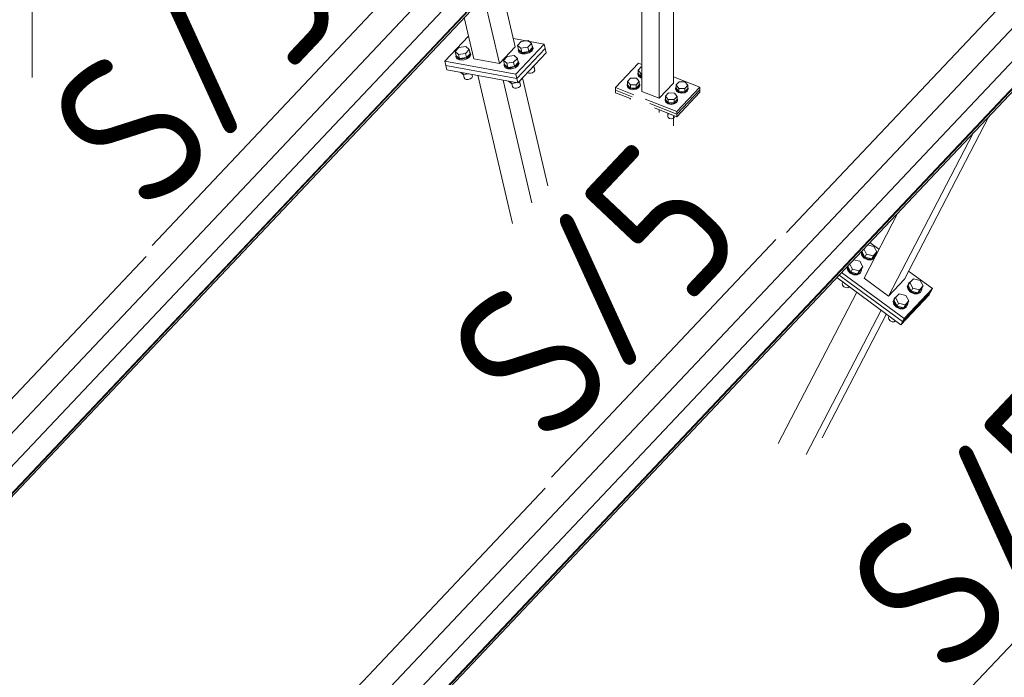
# Model space of a CAD drawing. Header units: millimetres. Extents: x -681 to 506, y -45 to 794.
# Tile 137 of 256: x -241 to -209, y 565 to 586. Entities that reach past the tile are written whole.
import ezdxf

# ---------------------------------------------------------------- set-up
doc = ezdxf.new("R2010")
doc.units = ezdxf.units.MM
doc.header["$LTSCALE"] = 0.6
doc.linetypes.add('XKITLINE00', pattern=[0])
for name, color, linetype, lineweight in [('Bolt', 7, 'Continuous', 0), ('Part', 2, 'Continuous', 0), ('PartMark', 3, 'Continuous', 0)]:
    doc.layers.add(name, color=color, linetype=linetype, lineweight=lineweight)
doc.styles.add('ISOCPEUR', font='ISOCPEUR.TTF')

msp = doc.modelspace()

# ---------------------------------------------------------------- linework, layer by layer
at = {"layer": 'Bolt', "color": 3, "linetype": 'XKITLINE00', "lineweight": 0}
for p, q in [((-227.169, 585.057), (-227.05, 585.184)), ((-227.05, 585.184), (-226.823, 585.217)), ((-226.823, 585.217), (-226.716, 585.123)), ((-225.135, 585.257), (-225.015, 585.384)), ((-225.103, 585.12), (-225.135, 585.257)), ((-225.028, 585.163), (-225.135, 585.257)), ((-224.802, 585.196), (-225.028, 585.163)), ((-225.015, 585.384), (-224.788, 585.417)), ((-224.682, 585.323), (-224.802, 585.196)), ((-224.77, 585.059), (-224.802, 585.196)), ((-224.788, 585.417), (-224.682, 585.323)), ((-224.77, 585.059), (-224.65, 585.186)), ((-224.65, 585.186), (-224.682, 585.323)), ((-224.636, 585.188), (-224.673, 585.116)), ((-224.665, 585.251), (-224.636, 585.188)), ((-224.628, 585.151), (-224.636, 585.188)), ((-227.137, 584.92), (-227.169, 585.057)), ((-227.063, 584.963), (-227.169, 585.057)), ((-227.151, 584.918), (-227.141, 584.937)), ((-227.122, 584.855), (-227.151, 584.918)), ((-227.142, 584.881), (-227.151, 584.918)), ((-227.114, 584.819), (-227.142, 584.881)), ((-227.031, 584.826), (-227.137, 584.92)), ((-227.038, 584.818), (-227.122, 584.855)), ((-226.836, 584.996), (-227.063, 584.963)), ((-227.031, 584.826), (-227.063, 584.963)), ((-227.031, 584.826), (-226.804, 584.859)), ((-226.798, 584.853), (-226.919, 584.818)), ((-226.716, 585.123), (-226.836, 584.996)), ((-226.804, 584.859), (-226.836, 584.996)), ((-226.804, 584.859), (-226.684, 584.986)), ((-226.707, 584.915), (-226.798, 584.853)), ((-226.789, 584.817), (-226.699, 584.879)), ((-226.684, 584.986), (-226.716, 585.123)), ((-226.671, 584.988), (-226.707, 584.915)), ((-226.699, 585.05), (-226.671, 584.988)), ((-226.699, 584.879), (-226.663, 584.951)), ((-226.663, 584.951), (-226.671, 584.988)), ((-225.596, 584.768), (-225.476, 584.895)), ((-225.476, 584.895), (-225.25, 584.928)), ((-225.25, 584.928), (-225.143, 584.834)), ((-225.116, 585.118), (-225.107, 585.137)), ((-225.088, 585.055), (-225.116, 585.118)), ((-225.107, 585.081), (-225.116, 585.118)), ((-225.079, 585.019), (-225.107, 585.081)), ((-224.996, 585.026), (-225.103, 585.12)), ((-225.003, 585.019), (-225.088, 585.055)), ((-225.079, 585.019), (-224.994, 584.982)), ((-224.996, 585.026), (-225.028, 585.163)), ((-224.884, 585.018), (-225.003, 585.019)), ((-224.996, 585.026), (-224.77, 585.059)), ((-224.994, 584.982), (-224.876, 584.981)), ((-224.763, 585.053), (-224.884, 585.018)), ((-224.876, 584.981), (-224.755, 585.017)), ((-224.673, 585.116), (-224.763, 585.053)), ((-224.755, 585.017), (-224.664, 585.079)), ((-224.664, 585.079), (-224.628, 585.151)), ((-227.114, 584.819), (-227.029, 584.782)), ((-226.919, 584.818), (-227.038, 584.818)), ((-227.029, 584.782), (-226.91, 584.781)), ((-226.91, 584.781), (-226.789, 584.817)), ((-225.564, 584.631), (-225.596, 584.768)), ((-225.489, 584.674), (-225.596, 584.768)), ((-225.577, 584.63), (-225.568, 584.648)), ((-225.549, 584.567), (-225.577, 584.63)), ((-225.569, 584.593), (-225.577, 584.63)), ((-225.54, 584.53), (-225.569, 584.593)), ((-225.457, 584.537), (-225.564, 584.631)), ((-225.464, 584.53), (-225.549, 584.567)), ((-225.54, 584.53), (-225.456, 584.494)), ((-225.263, 584.707), (-225.489, 584.674)), ((-225.457, 584.537), (-225.489, 584.674)), ((-225.345, 584.529), (-225.464, 584.53)), ((-225.457, 584.537), (-225.231, 584.57)), ((-225.224, 584.565), (-225.345, 584.529)), ((-225.337, 584.493), (-225.216, 584.528)), ((-225.143, 584.834), (-225.263, 584.707)), ((-225.231, 584.57), (-225.263, 584.707)), ((-225.231, 584.57), (-225.111, 584.697)), ((-225.134, 584.627), (-225.224, 584.565)), ((-225.216, 584.528), (-225.125, 584.591)), ((-225.111, 584.697), (-225.143, 584.834)), ((-225.098, 584.699), (-225.134, 584.627)), ((-225.126, 584.762), (-225.098, 584.699)), ((-225.125, 584.591), (-225.089, 584.663)), ((-225.089, 584.663), (-225.098, 584.699)), ((-224.658, 584.537), (-224.648, 584.539)), ((-224.648, 584.539), (-224.649, 584.546)), ((-224.648, 584.539), (-224.528, 584.666)), ((-224.575, 584.442), (-224.607, 584.582)), ((-224.528, 584.666), (-224.53, 584.673)), ((-221.208, 584.449), (-221.108, 584.554)), ((-221.108, 584.554), (-221.087, 584.554)), ((-227, 584.385), (-226.909, 584.306)), ((-226.909, 584.306), (-226.924, 584.372)), ((-226.909, 584.306), (-226.716, 584.334)), ((-226.871, 584.204), (-226.895, 584.308)), ((-226.629, 584.202), (-226.609, 584.242)), ((-226.609, 584.242), (-226.627, 584.317)), ((-225.456, 584.494), (-225.337, 584.493)), ((-224.817, 584.368), (-224.774, 584.349)), ((-224.774, 584.349), (-224.71, 584.349)), ((-224.71, 584.349), (-224.644, 584.368)), ((-224.644, 584.368), (-224.594, 584.402)), ((-224.594, 584.402), (-224.575, 584.442)), ((-221.221, 584.342), (-221.208, 584.371)), ((-221.196, 584.276), (-221.221, 584.342)), ((-221.221, 584.317), (-221.221, 584.342)), ((-221.221, 584.317), (-221.196, 584.25)), ((-221.208, 584.342), (-221.208, 584.449)), ((-221.116, 584.34), (-221.208, 584.449)), ((-221.116, 584.234), (-221.208, 584.342)), ((-221.122, 584.227), (-221.196, 584.276)), ((-221.196, 584.25), (-221.122, 584.201)), ((-221.087, 584.22), (-221.122, 584.227)), ((-221.116, 584.234), (-221.116, 584.34)), ((-221.087, 584.34), (-221.116, 584.34)), ((-221.087, 584.233), (-221.116, 584.234)), ((-226.855, 584.169), (-226.871, 584.204)), ((-226.855, 584.169), (-226.809, 584.149)), ((-226.809, 584.149), (-226.744, 584.149)), ((-226.744, 584.149), (-226.678, 584.168)), ((-226.678, 584.168), (-226.629, 584.202)), ((-225.426, 584.097), (-225.335, 584.017)), ((-225.335, 584.017), (-225.351, 584.083)), ((-225.335, 584.017), (-225.143, 584.045)), ((-225.297, 583.915), (-225.322, 584.019)), ((-225.282, 583.881), (-225.297, 583.915)), ((-225.119, 584.049), (-225.109, 584.05)), ((-225.109, 584.05), (-225.111, 584.057)), ((-225.109, 584.05), (-224.989, 584.177)), ((-225.105, 583.88), (-225.055, 583.914)), ((-225.036, 583.953), (-225.068, 584.093)), ((-225.055, 583.914), (-225.036, 583.953)), ((-224.989, 584.177), (-224.991, 584.184)), ((-221.567, 583.976), (-221.554, 584.005)), ((-221.542, 583.91), (-221.567, 583.976)), ((-221.567, 583.951), (-221.567, 583.976)), ((-221.567, 583.951), (-221.542, 583.884)), ((-221.554, 584.082), (-221.454, 584.188)), ((-221.554, 583.976), (-221.554, 584.082)), ((-221.461, 583.974), (-221.554, 584.082)), ((-221.554, 583.976), (-221.461, 583.867)), ((-221.468, 583.86), (-221.542, 583.91)), ((-221.461, 583.867), (-221.461, 583.974)), ((-221.269, 583.971), (-221.461, 583.974)), ((-221.454, 584.188), (-221.262, 584.185)), ((-221.169, 584.077), (-221.269, 583.971)), ((-221.269, 583.865), (-221.269, 583.971)), ((-221.269, 583.865), (-221.169, 583.97)), ((-221.186, 583.905), (-221.263, 583.857)), ((-221.262, 584.185), (-221.169, 584.077)), ((-221.156, 583.97), (-221.186, 583.905)), ((-221.186, 583.879), (-221.156, 583.945)), ((-221.169, 583.97), (-221.169, 584.077)), ((-221.169, 584.005), (-221.156, 583.97)), ((-221.156, 583.945), (-221.156, 583.97)), ((-221.122, 584.201), (-221.087, 584.194)), ((-219.986, 583.861), (-219.973, 583.89)), ((-219.973, 583.967), (-219.873, 584.073)), ((-219.973, 583.861), (-219.973, 583.967)), ((-219.881, 583.858), (-219.973, 583.967)), ((-219.873, 584.073), (-219.681, 584.07)), ((-219.588, 583.962), (-219.688, 583.856)), ((-219.681, 584.07), (-219.588, 583.962)), ((-219.588, 583.855), (-219.588, 583.962)), ((-219.588, 583.889), (-219.575, 583.855)), ((-225.282, 583.881), (-225.236, 583.861)), ((-225.236, 583.861), (-225.171, 583.861)), ((-225.171, 583.861), (-225.105, 583.88)), ((-221.542, 583.884), (-221.468, 583.835)), ((-221.366, 583.841), (-221.468, 583.86)), ((-221.468, 583.835), (-221.366, 583.816)), ((-221.461, 583.867), (-221.269, 583.865)), ((-221.263, 583.857), (-221.366, 583.841)), ((-221.366, 583.816), (-221.263, 583.832)), ((-221.263, 583.832), (-221.186, 583.879)), ((-220.319, 583.601), (-220.219, 583.706)), ((-220.319, 583.494), (-220.319, 583.601)), ((-220.226, 583.492), (-220.319, 583.601)), ((-220.219, 583.706), (-220.027, 583.704)), ((-219.934, 583.595), (-220.034, 583.489)), ((-220.027, 583.704), (-219.934, 583.595)), ((-219.961, 583.794), (-219.986, 583.861)), ((-219.986, 583.835), (-219.986, 583.861)), ((-219.986, 583.835), (-219.961, 583.769)), ((-219.973, 583.861), (-219.881, 583.752)), ((-219.887, 583.745), (-219.961, 583.794)), ((-219.961, 583.769), (-219.887, 583.719)), ((-219.934, 583.489), (-219.934, 583.595)), ((-219.785, 583.726), (-219.887, 583.745)), ((-219.887, 583.719), (-219.785, 583.7)), ((-219.881, 583.752), (-219.881, 583.858)), ((-219.688, 583.856), (-219.881, 583.858)), ((-219.881, 583.752), (-219.688, 583.749)), ((-219.682, 583.742), (-219.785, 583.726)), ((-219.785, 583.7), (-219.682, 583.716)), ((-219.688, 583.749), (-219.688, 583.856)), ((-219.688, 583.749), (-219.588, 583.855)), ((-219.605, 583.789), (-219.682, 583.742)), ((-219.682, 583.716), (-219.605, 583.764)), ((-219.575, 583.855), (-219.605, 583.789)), ((-219.605, 583.764), (-219.575, 583.829)), ((-219.575, 583.829), (-219.575, 583.855)), ((-221.461, 583.51), (-221.479, 583.531)), ((-221.473, 583.512), (-221.473, 583.523)), ((-221.461, 583.51), (-221.461, 583.524)), ((-220.332, 583.494), (-220.319, 583.523)), ((-220.307, 583.428), (-220.332, 583.494)), ((-220.332, 583.469), (-220.332, 583.494)), ((-220.332, 583.469), (-220.307, 583.402)), ((-220.319, 583.494), (-220.226, 583.386)), ((-220.233, 583.379), (-220.307, 583.428)), ((-220.307, 583.402), (-220.233, 583.353)), ((-220.131, 583.359), (-220.233, 583.379)), ((-220.233, 583.353), (-220.131, 583.334)), ((-220.226, 583.386), (-220.226, 583.492)), ((-220.034, 583.489), (-220.226, 583.492)), ((-220.226, 583.386), (-220.034, 583.383)), ((-220.028, 583.376), (-220.131, 583.359)), ((-220.131, 583.334), (-220.028, 583.35)), ((-220.034, 583.383), (-219.934, 583.489)), ((-220.034, 583.383), (-220.034, 583.489)), ((-219.951, 583.423), (-220.028, 583.376)), ((-220.028, 583.35), (-219.951, 583.397)), ((-219.921, 583.489), (-219.951, 583.423)), ((-219.951, 583.397), (-219.921, 583.463)), ((-219.934, 583.523), (-219.921, 583.489)), ((-219.921, 583.463), (-219.921, 583.489)), ((-220.226, 583.028), (-220.244, 583.049)), ((-220.238, 582.94), (-220.238, 583.041)), ((-220.238, 582.94), (-220.224, 582.904)), ((-220.226, 583.028), (-220.226, 583.042)), ((-220.189, 583.028), (-220.226, 583.028)), ((-220.032, 582.901), (-220.016, 582.937)), ((-220.016, 582.937), (-220.016, 582.96)), ((-220.224, 582.904), (-220.184, 582.877)), ((-220.184, 582.877), (-220.129, 582.867)), ((-220.129, 582.867), (-220.073, 582.876)), ((-220.073, 582.876), (-220.032, 582.901)), ((-213.73, 578.758), (-213.526, 578.708)), ((-213.929, 578.548), (-213.944, 578.513)), ((-213.944, 578.513), (-213.919, 578.411)), ((-213.93, 578.539), (-213.924, 578.552)), ((-213.905, 578.438), (-213.93, 578.539)), ((-213.917, 578.536), (-213.89, 578.589)), ((-213.917, 578.536), (-213.817, 578.355)), ((-213.824, 578.348), (-213.905, 578.438)), ((-213.766, 578.454), (-213.858, 578.622)), ((-213.817, 578.355), (-213.766, 578.454)), ((-213.547, 578.4), (-213.766, 578.454)), ((-213.427, 578.527), (-213.547, 578.4)), ((-213.526, 578.708), (-213.427, 578.527)), ((-213.478, 578.428), (-213.427, 578.527)), ((-213.47, 578.444), (-213.465, 578.425)), ((-214.227, 577.966), (-214.32, 578.133)), ((-214.191, 578.27), (-213.988, 578.22)), ((-213.988, 578.22), (-213.888, 578.039)), ((-213.919, 578.411), (-213.838, 578.321)), ((-213.838, 578.321), (-213.724, 578.268)), ((-213.71, 578.294), (-213.824, 578.348)), ((-213.817, 578.355), (-213.598, 578.301)), ((-213.724, 578.268), (-213.606, 578.264)), ((-213.592, 578.291), (-213.71, 578.294)), ((-213.606, 578.264), (-213.517, 578.312)), ((-213.598, 578.301), (-213.478, 578.428)), ((-213.598, 578.301), (-213.547, 578.4)), ((-213.503, 578.338), (-213.592, 578.291)), ((-213.465, 578.425), (-213.501, 578.341)), ((-214.39, 578.059), (-214.405, 578.024)), ((-214.405, 578.024), (-214.38, 577.923)), ((-214.391, 578.051), (-214.385, 578.064)), ((-214.366, 577.949), (-214.391, 578.051)), ((-214.38, 577.923), (-214.299, 577.833)), ((-214.378, 578.048), (-214.351, 578.1)), ((-214.378, 578.048), (-214.279, 577.867)), ((-214.286, 577.859), (-214.366, 577.949)), ((-214.299, 577.833), (-214.185, 577.779)), ((-214.171, 577.805), (-214.286, 577.859)), ((-214.279, 577.867), (-214.227, 577.966)), ((-214.279, 577.867), (-214.059, 577.813)), ((-214.008, 577.912), (-214.227, 577.966)), ((-214.053, 577.802), (-214.171, 577.805)), ((-214.067, 577.776), (-213.978, 577.824)), ((-214.059, 577.813), (-213.939, 577.94)), ((-214.059, 577.813), (-214.008, 577.912)), ((-213.964, 577.85), (-214.053, 577.802)), ((-213.888, 578.039), (-214.008, 577.912)), ((-213.978, 577.824), (-213.964, 577.85)), ((-213.927, 577.936), (-213.964, 577.85)), ((-213.939, 577.94), (-213.888, 578.039)), ((-213.931, 577.955), (-213.927, 577.936)), ((-214.539, 577.544), (-214.56, 577.497)), ((-214.56, 577.497), (-214.546, 577.441)), ((-214.539, 577.544), (-214.537, 577.548)), ((-214.474, 577.49), (-214.484, 577.509)), ((-214.474, 577.49), (-214.47, 577.498)), ((-214.451, 577.485), (-214.474, 577.49)), ((-214.185, 577.779), (-214.067, 577.776)), ((-212.4, 577.49), (-212.437, 577.404)), ((-212.424, 577.43), (-212.386, 577.516)), ((-212.411, 577.427), (-212.359, 577.526)), ((-212.4, 577.49), (-212.386, 577.516)), ((-212.386, 577.516), (-212.35, 577.536)), ((-212.359, 577.526), (-212.24, 577.653)), ((-212.26, 577.345), (-212.359, 577.526)), ((-212.24, 577.653), (-212.02, 577.599)), ((-212.02, 577.599), (-211.921, 577.418)), ((-214.546, 577.441), (-214.502, 577.392)), ((-214.502, 577.392), (-214.44, 577.363)), ((-214.44, 577.363), (-214.375, 577.361)), ((-214.375, 577.361), (-214.327, 577.387)), ((-214.327, 577.387), (-214.324, 577.391)), ((-212.821, 577.037), (-212.701, 577.164)), ((-212.701, 577.164), (-212.481, 577.11)), ((-212.437, 577.404), (-212.412, 577.302)), ((-212.399, 577.328), (-212.424, 577.43)), ((-212.412, 577.302), (-212.332, 577.212)), ((-212.411, 577.427), (-212.311, 577.246)), ((-212.318, 577.238), (-212.399, 577.328)), ((-212.332, 577.212), (-212.218, 577.158)), ((-212.204, 577.185), (-212.318, 577.238)), ((-212.311, 577.246), (-212.26, 577.345)), ((-212.311, 577.246), (-212.092, 577.192)), ((-212.041, 577.291), (-212.26, 577.345)), ((-212.218, 577.158), (-212.1, 577.155)), ((-212.086, 577.181), (-212.204, 577.185)), ((-212.1, 577.155), (-212.01, 577.203)), ((-212.092, 577.192), (-211.972, 577.319)), ((-212.092, 577.192), (-212.041, 577.291)), ((-211.997, 577.229), (-212.086, 577.181)), ((-211.921, 577.418), (-212.041, 577.291)), ((-212.01, 577.203), (-211.997, 577.229)), ((-211.959, 577.316), (-211.997, 577.229)), ((-211.972, 577.319), (-211.921, 577.418)), ((-211.964, 577.335), (-211.959, 577.316)), ((-212.861, 577.001), (-212.899, 576.915)), ((-212.899, 576.915), (-212.874, 576.813)), ((-212.885, 576.941), (-212.848, 577.028)), ((-212.86, 576.84), (-212.885, 576.941)), ((-212.872, 576.938), (-212.821, 577.037)), ((-212.872, 576.938), (-212.772, 576.757)), ((-212.861, 577.001), (-212.848, 577.028)), ((-212.779, 576.75), (-212.86, 576.84)), ((-212.848, 577.028), (-212.811, 577.047)), ((-212.721, 576.856), (-212.821, 577.037)), ((-212.772, 576.757), (-212.721, 576.856)), ((-212.502, 576.802), (-212.721, 576.856)), ((-212.553, 576.703), (-212.433, 576.83)), ((-212.382, 576.929), (-212.502, 576.802)), ((-212.481, 577.11), (-212.382, 576.929)), ((-212.42, 576.827), (-212.458, 576.741)), ((-212.433, 576.83), (-212.382, 576.929)), ((-212.425, 576.846), (-212.42, 576.827)), ((-212.874, 576.813), (-212.793, 576.724)), ((-212.793, 576.724), (-212.679, 576.67)), ((-212.665, 576.696), (-212.779, 576.75)), ((-212.772, 576.757), (-212.553, 576.703)), ((-212.679, 576.67), (-212.561, 576.666)), ((-212.547, 576.693), (-212.665, 576.696)), ((-212.561, 576.666), (-212.471, 576.714)), ((-212.553, 576.703), (-212.502, 576.802)), ((-212.458, 576.741), (-212.547, 576.693)), ((-212.471, 576.714), (-212.458, 576.741)), ((-213.033, 576.434), (-213.053, 576.387)), ((-213.053, 576.387), (-213.04, 576.332)), ((-213.04, 576.332), (-212.996, 576.283)), ((-213.033, 576.434), (-213.031, 576.439)), ((-212.996, 576.283), (-212.933, 576.253)), ((-212.968, 576.381), (-212.978, 576.4)), ((-212.968, 576.381), (-212.964, 576.389)), ((-212.945, 576.376), (-212.968, 576.381)), ((-212.933, 576.253), (-212.869, 576.252)), ((-212.869, 576.252), (-212.82, 576.278)), ((-212.82, 576.278), (-212.818, 576.282))]:
    msp.add_line(p, q, dxfattribs=at)
at = {"layer": 'Part', "color": 2, "linetype": 'XKITLINE00', "lineweight": 0}
for p, q in [((-252.222, 561.383), (-213.026, 602.903)), ((-213.417, 601.407), (-252.613, 559.887)), ((-252.022, 559.526), (-212.826, 601.046)), ((-212.815, 601.17), (-252.011, 559.651)), ((-212.796, 601.16), (-251.992, 559.64)), ((-200.705, 595.75), (-216.372, 579.155)), ((-239.214, 553.831), (-200.017, 595.351)), ((-200.408, 593.855), (-239.605, 552.335)), ((-199.807, 593.619), (-239.003, 552.099)), ((-199.788, 593.608), (-238.984, 552.088)), ((-239.014, 551.975), (-199.818, 593.495)), ((-220.056, 584.023), (-220.056, 593.388)), ((-220.517, 583.535), (-220.517, 592.899)), ((-221.087, 583.757), (-221.087, 592.296)), ((-240.95, 584.21), (-240.95, 591.126)), ((-225.209, 585.215), (-225.718, 587.39)), ((-225.728, 584.665), (-226.237, 586.84)), ((-226.561, 584.818), (-226.876, 586.163)), ((-226.733, 585.555), (-227.503, 584.74)), ((-225.728, 584.665), (-225.209, 585.215)), ((-224.267, 585.293), (-225.27, 585.477)), ((-224.267, 585.293), (-225.189, 584.316)), ((-224.235, 585.156), (-224.267, 585.293)), ((-224.235, 585.156), (-225.157, 584.179)), ((-224.235, 585.156), (-225.157, 584.179)), ((-224.203, 585.019), (-225.125, 584.042)), ((-224.203, 585.019), (-224.235, 585.156)), ((-227.503, 584.74), (-225.189, 584.316)), ((-227.503, 584.74), (-227.471, 584.603)), ((-227.471, 584.603), (-225.157, 584.179)), ((-227.439, 584.466), (-227.471, 584.603)), ((-225.157, 584.179), (-227.471, 584.603)), ((-226.561, 584.818), (-225.728, 584.665)), ((-221.943, 583.882), (-221.194, 584.676)), ((-221.194, 584.676), (-221.087, 584.634)), ((-225.125, 584.042), (-227.439, 584.466)), ((-225.305, 579.452), (-226.435, 584.282)), ((-225.189, 584.316), (-225.157, 584.179)), ((-220.056, 584.232), (-219.199, 583.898)), ((-224.666, 580.129), (-225.602, 584.129)), ((-225.157, 584.179), (-225.125, 584.042)), ((-224.147, 580.678), (-224.972, 584.204)), ((-220.517, 583.535), (-220.056, 584.023)), ((-219.948, 583.104), (-219.199, 583.898)), ((-219.199, 583.898), (-219.199, 583.813)), ((-221.943, 583.882), (-221.943, 583.797)), ((-221.943, 583.882), (-221.344, 583.648)), ((-221.943, 583.797), (-221.943, 583.712)), ((-221.943, 583.797), (-221.402, 583.586)), ((-221.943, 583.797), (-221.402, 583.586)), ((-221.943, 583.712), (-221.461, 583.524)), ((-221.087, 583.757), (-220.517, 583.535)), ((-219.948, 583.019), (-219.199, 583.813)), ((-219.199, 583.813), (-219.948, 583.019)), ((-219.199, 583.728), (-219.948, 582.934)), ((-219.199, 583.813), (-219.199, 583.728)), ((-220.983, 583.508), (-219.948, 583.104)), ((-220.829, 583.363), (-219.948, 583.019)), ((-220.829, 583.363), (-219.948, 583.019)), ((-220.676, 583.218), (-219.948, 582.934)), ((-220.517, 583.067), (-220.517, 583.155)), ((-220.056, 582.632), (-220.056, 582.976)), ((-219.948, 583.019), (-219.948, 583.104)), ((-219.948, 582.934), (-219.948, 583.019)), ((-212.531, 577.638), (-209.777, 582.945)), ((-213.05, 577.088), (-210.296, 582.396)), ((-213.847, 577.676), (-212.743, 579.804)), ((-213.66, 578.832), (-213.361, 578.612)), ((-237.242, 578.378), (-252.909, 561.782)), ((-214.582, 577.855), (-212.543, 576.353)), ((-212.395, 577.9), (-211.62, 577.33)), ((-214.735, 577.694), (-212.645, 576.155)), ((-214.659, 577.774), (-212.594, 576.254)), ((-214.659, 577.774), (-212.594, 576.254)), ((-213.847, 577.676), (-213.05, 577.088)), ((-213.05, 577.088), (-212.531, 577.638)), ((-216.646, 572.28), (-214.086, 577.215)), ((-212.594, 576.254), (-211.672, 577.231)), ((-211.672, 577.231), (-212.594, 576.254)), ((-212.543, 576.353), (-211.62, 577.33)), ((-211.672, 577.231), (-211.723, 577.131)), ((-211.62, 577.33), (-211.672, 577.231)), ((-211.723, 577.131), (-212.645, 576.155)), ((-215.73, 571.922), (-213.288, 576.628)), ((-215.211, 572.472), (-213.119, 576.504)), ((-212.645, 576.155), (-212.594, 576.254)), ((-212.594, 576.254), (-212.543, 576.353)), ((-224.234, 570.826), (-239.901, 554.231))]:
    msp.add_line(p, q, dxfattribs=at)
at = {"layer": 'PartMark', "color": 1, "linetype": 'XKITLINE00', "lineweight": 0}
for p, q in [((-237.04, 578.737), (-229.727, 586.484)), ((-224.032, 571.186), (-216.719, 578.932)), ((-211.024, 563.635), (-203.711, 571.381))]:
    msp.add_line(p, q, dxfattribs=at)

# ---------------------------------------------------------------- texts
at = {"layer": 'PartMark', "color": 1, "style": 'ISOCPEUR', "width": 0.85}
for p in [(-237.065, 579.585), (-224.057, 572.034), (-211.049, 564.483)]:
    msp.add_text('S/5', height=5, rotation=46.6502, dxfattribs=at).set_placement(p)

doc.saveas('drawing.dxf')
